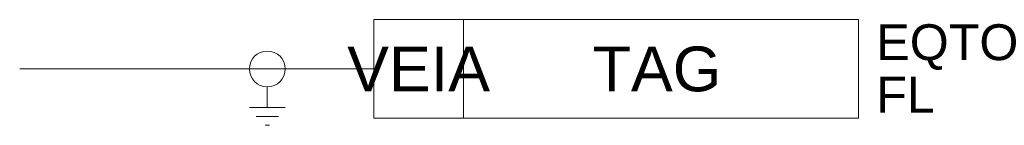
# Model space of a CAD drawing. Header units: millimetres. Extents: x -12.7 to 42.1, y -41.8 to -35.9.
import ezdxf
from ezdxf.enums import TextEntityAlignment as Align

# ---------------------------------------------------------------- set-up
doc = ezdxf.new("R2010")
doc.units = ezdxf.units.MM
doc.header["$MEASUREMENT"] = 0
doc.layers.get('0').update_dxf_attribs({"linetype": 'CONTINUOUS'})
doc.styles.add('ARIAL', font='arial.ttf')

msp = doc.modelspace()

# ---------------------------------------------------------------- linework, layer by layer
at = {"linetype": 'Continuous', "lineweight": 0}
msp.add_line((11.984, -35.933, 54.53), (11.984, -41.433, 54.53), dxfattribs=at)
at = {"color": 7, "linetype": 'Continuous', "lineweight": 0}
for p, q in [((6.964, -38.683, 54.53), (-12.74, -38.683, 54.53)), ((1.056, -39.683, 54.53), (1.056, -40.829, 54.53)), ((2.056, -40.829, 54.53), (0.056, -40.829, 54.53)), ((1.681, -41.329, 54.53), (0.431, -41.329, 54.53)), ((1.056, -41.829, 54.53), (0.931, -41.829, 54.53)), ((1.056, -41.829, 54.53), (1.181, -41.829, 54.53))]:
    msp.add_line(p, q, dxfattribs=at)
at = {"linetype": 'Continuous', "lineweight": 0, "elevation": 54.53}
msp.add_lwpolyline([(33.984, -35.933), (33.984, -41.433), (6.984, -41.433), (6.984, -35.933)], close=True, dxfattribs=at)
at = {"color": 7, "linetype": 'Continuous', "lineweight": 0}
msp.add_circle((1.056, -38.683, 54.53), 1, dxfattribs=at)

# ---------------------------------------------------------------- texts
at = {"color": 7, "linetype": 'Continuous', "style": 'ARIAL'}
for tag, p in [('EQTO', (34.984, -37.191, 54.53)), ('FL', (34.984, -40.114, 54.53))]:
    msp.add_attdef(tag, text='', height=2, dxfattribs=at).set_placement(p, align=Align.MIDDLE_LEFT)
for tag, p in [('VEIA', (9.484, -38.683, 54.53)), ('TAG', (22.771, -38.681, 54.53))]:
    msp.add_attdef(tag, text='', height=2.5, dxfattribs=at).set_placement(p, align=Align.MIDDLE_CENTER)

doc.saveas('drawing.dxf')
